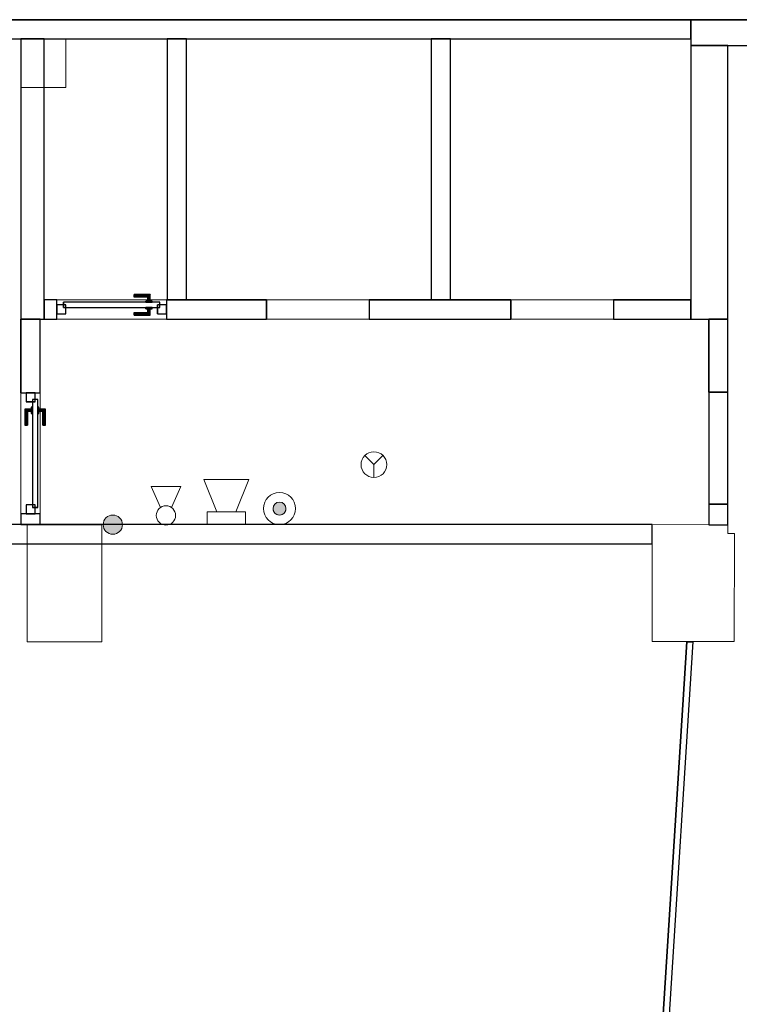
# Model space of a CAD drawing. Header units: metres. Extents: x 391.1 to 427.5, y 12.7 to 28.4.
# Tile 4 of 5: x 415.8 to 421.4, y 20.6 to 28.2. Entities that reach past the tile are written whole.
import ezdxf

# ---------------------------------------------------------------- set-up
doc = ezdxf.new("R2010")
doc.units = ezdxf.units.M
doc.layers.add('01_CARPINTERIA', color=5, linetype='Continuous', lineweight=25, true_color=0x0000ff)
doc.layers.add('01_SUELOS', color=7, linetype='Continuous', lineweight=25, true_color=0x007f00)
for name, color, linetype, lineweight in [('A-COLS-____-MCUT', 7, 'Continuous', 18), ('A-COLS-____-OTLN', 7, 'Continuous', 18), ('A-DETL-GENF-OTLN', 7, 'Continuous', 18), ('A-GENM-____-OTLN', 7, 'Continuous', 18), ('A-WALL-____-MCUT', 7, 'Continuous', 25), ('A-WALL-____-OTLN', 7, 'Continuous', 25)]:
    doc.layers.add(name, color=color, linetype=linetype, lineweight=lineweight)

# ---------------------------------------------------------------- blocks, each defined once
blk = doc.blocks.new('Family - LONDR55-XX_ZZ-ARQ-CAA-M3D-Londres55-151034-00_PCI_PS2')
at = {"layer": '01_SUELOS', "color": 9, "true_color": 0xaad4aa}
for p, q in [((36.3274, 15.3876), (5.5167, 15.3876)), ((5.5167, 15.3876), (36.3274, 15.3876))]:
    blk.add_line(p, q, dxfattribs=at)
blk = doc.blocks.new('Family - Evans PS-2-151060-00_PCI_PS2')
at = {"layer": 'A-WALL-____-MCUT', "color": 253, "true_color": 0xaaaaaa}
for p, q in [((2.9852, 0.05), (-0.0032, 0.05)), ((-0.0032, 0.05), (0, 0)), ((0, 0), (2.9852, 0)), ((2.9852, 0), (2.9852, 0.05)), ((3.853, 0.05), (3.853, 0)), ((4.6652, 0.05), (3.853, 0.05)), ((3.853, 0), (4.6684, 0)), ((4.6684, 0), (4.6652, 0.05))]:
    blk.add_line(p, q, dxfattribs=at)
at = {"layer": 'A-WALL-____-OTLN', "color": 253, "true_color": 0xaaaaaa}
for p, q in [((0, 0), (-0.0032, 0.05)), ((2.9852, 0.05), (-0.0032, 0.05)), ((2.9852, 0), (0, 0)), ((2.9852, 0), (2.9852, 0.05)), ((4.6652, 0.05), (3.853, 0.05)), ((3.853, 0.05), (3.853, 0)), ((3.853, 0), (4.6684, 0)), ((4.6684, 0), (4.6652, 0.05))]:
    blk.add_line(p, q, dxfattribs=at)
at = {"layer": 'A-WALL-____-OTLN', "color": 253, "lineweight": 18, "true_color": 0xaaaaaa}
blk.add_line((0, 0), (4.6684, 0), dxfattribs=at)
blk = doc.blocks.new('Family - Evans PS-2-151064-00_PCI_PS2')
at = {"layer": 'A-WALL-____-MCUT', "color": 253, "true_color": 0xaaaaaa}
for p, q in [((2.03, 0.15), (0, 0.15)), ((0, 0.15), (0, 0)), ((2.03, 0), (2.03, 0.15)), ((0, 0), (2.03, 0))]:
    blk.add_line(p, q, dxfattribs=at)
at = {"layer": 'A-WALL-____-OTLN', "color": 253, "true_color": 0xaaaaaa}
for p, q in [((2.03, 0.15), (0, 0.15)), ((0, 0.15), (0, 0)), ((2.03, 0), (2.03, 0.15)), ((0, 0), (2.03, 0))]:
    blk.add_line(p, q, dxfattribs=at)
at = {"layer": 'A-WALL-____-OTLN', "color": 253, "lineweight": 18, "true_color": 0xaaaaaa}
blk.add_line((0.002, 0), (2.0112, 0), dxfattribs=at)
blk = doc.blocks.new('Family - Evans PS-2-151066-00_PCI_PS2')
at = {"layer": 'A-WALL-____-MCUT', "color": 253, "true_color": 0xaaaaaa}
for p, q in [((2.03, 0.15), (0, 0.15)), ((0, 0.15), (0, 0)), ((2.03, 0), (2.03, 0.15)), ((0, 0), (2.03, 0))]:
    blk.add_line(p, q, dxfattribs=at)
at = {"layer": 'A-WALL-____-OTLN', "color": 253, "true_color": 0xaaaaaa}
for p, q in [((2.03, 0.15), (0, 0.15)), ((0, 0.15), (0, 0)), ((2.03, 0), (2.03, 0.15)), ((0, 0), (2.03, 0))]:
    blk.add_line(p, q, dxfattribs=at)
at = {"layer": 'A-WALL-____-OTLN', "color": 253, "lineweight": 18, "true_color": 0xaaaaaa}
blk.add_line((0.0104, 0), (2.0112, 0), dxfattribs=at)
blk = doc.blocks.new('Family - LONDR55-XX_ZZ-ARQ-CAA-M3D-Londres55-151076-00_PCI_PS2')
at = {"layer": '01_CARPINTERIA', "color": 161, "true_color": 0xaaaaff}
for p, q in [((0.8009, 0.09), (0.05, 0.09)), ((0.05, 0.09), (0.05, 0.05)), ((0.8009, 0.09), (0.05, 0.09)), ((0.05, 0.05), (0.05, 0.09)), ((0.6009, 0.1487), (0.6009, 0.15)), ((0.6009, 0.15), (0.6009, 0.1487)), ((0.7259, 0.15), (0.6009, 0.15)), ((0.6009, 0.145), (0.6009, 0.1487)), ((0.6009, 0.1487), (0.6009, 0.145)), ((0.7246, 0.1487), (0.6009, 0.1487)), ((0.7246, 0.1487), (0.6009, 0.1487)), ((0.6009, 0.14), (0.6009, 0.145)), ((0.6009, 0.145), (0.6009, 0.14)), ((0.7209, 0.145), (0.6009, 0.145)), ((0.7209, 0.145), (0.6009, 0.145)), ((0.6009, 0.135), (0.6009, 0.14)), ((0.6009, 0.14), (0.6009, 0.135)), ((0.6009, 0.14), (0.7159, 0.14)), ((0.7159, 0.14), (0.6009, 0.14)), ((0.6009, 0.135), (0.6009, 0.1313)), ((0.6009, 0.1313), (0.6009, 0.135)), ((0.7109, 0.135), (0.6009, 0.135)), ((0.7109, 0.135), (0.6009, 0.135)), ((0.6009, 0.1313), (0.6009, 0.13)), ((0.6009, 0.13), (0.6009, 0.1313)), ((0.7072, 0.1313), (0.6009, 0.1313)), ((0.7072, 0.1313), (0.6009, 0.1313)), ((0.7059, 0.13), (0.6009, 0.13)), ((0.7409, 0.1), (0.6909, 0.1)), ((0.6909, 0.1), (0.6909, 0.09)), ((0.6909, 0.09), (0.6909, 0.1)), ((0.7409, 0.1), (0.6909, 0.1)), ((0.6909, 0.09), (0.7409, 0.09)), ((0.6909, 0.09), (0.7409, 0.09)), ((0.7059, 0.13), (0.7072, 0.1313)), ((0.7072, 0.1313), (0.7059, 0.13)), ((0.7059, 0.1), (0.7059, 0.13)), ((0.7072, 0.1), (0.7059, 0.1)), ((0.7059, 0.1), (0.7072, 0.1)), ((0.7072, 0.1313), (0.7109, 0.135)), ((0.7109, 0.135), (0.7072, 0.1313)), ((0.7072, 0.1), (0.7072, 0.1313)), ((0.7072, 0.1), (0.7072, 0.1313)), ((0.7109, 0.1), (0.7072, 0.1)), ((0.7072, 0.1), (0.7109, 0.1)), ((0.7109, 0.135), (0.7159, 0.14)), ((0.7159, 0.14), (0.7109, 0.135)), ((0.7109, 0.1), (0.7109, 0.135)), ((0.7109, 0.1), (0.7109, 0.135)), ((0.7159, 0.1), (0.7109, 0.1)), ((0.7109, 0.1), (0.7159, 0.1)), ((0.7209, 0.145), (0.7159, 0.14)), ((0.7159, 0.14), (0.7209, 0.145)), ((0.7159, 0.14), (0.7159, 0.1)), ((0.7159, 0.1), (0.7159, 0.14)), ((0.7209, 0.1), (0.7159, 0.1)), ((0.7159, 0.1), (0.7209, 0.1)), ((0.7246, 0.1487), (0.7209, 0.145)), ((0.7209, 0.145), (0.7246, 0.1487)), ((0.7209, 0.1), (0.7209, 0.145)), ((0.7209, 0.1), (0.7209, 0.145)), ((0.7209, 0.1), (0.7246, 0.1)), ((0.7246, 0.1), (0.7209, 0.1)), ((0.7259, 0.15), (0.7246, 0.1487)), ((0.7246, 0.1487), (0.7259, 0.15)), ((0.7246, 0.1), (0.7246, 0.1487)), ((0.7246, 0.1), (0.7246, 0.1487)), ((0.7246, 0.1), (0.7259, 0.1)), ((0.7259, 0.1), (0.7246, 0.1)), ((0.7259, 0.1), (0.7259, 0.15)), ((0.7409, 0.09), (0.7409, 0.1)), ((0.7409, 0.09), (0.7409, 0.1)), ((0.8009, 0.05), (0.8009, 0.09)), ((0.8009, 0.05), (0.8009, 0.09)), ((0.07, 0.07), (0, 0.07)), ((0, 0.07), (0, 0)), ((0.07, 0.07), (0, 0.07)), ((0, 0), (0, 0.07)), ((0, 0), (0.07, 0)), ((0, 0), (0.07, 0)), ((0.05, 0.05), (0.8009, 0.05)), ((0.05, 0.05), (0.8009, 0.05)), ((0.07, 0), (0.07, 0.07)), ((0.07, 0), (0.07, 0.07)), ((0.6009, 0.0087), (0.6009, 0.01)), ((0.6009, 0.01), (0.6009, 0.0087)), ((0.6009, 0.01), (0.7059, 0.01)), ((0.6009, 0.005), (0.6009, 0.0087)), ((0.6009, 0.0087), (0.6009, 0.005)), ((0.6009, 0.0087), (0.7072, 0.0087)), ((0.6009, 0.0087), (0.7072, 0.0087)), ((0.6009, 0), (0.6009, 0.005)), ((0.6009, 0.005), (0.6009, 0)), ((0.6009, 0.005), (0.7109, 0.005)), ((0.6009, 0.005), (0.7109, 0.005)), ((0.6009, -0.005), (0.6009, 0)), ((0.6009, 0), (0.6009, -0.005)), ((0.7159, 0), (0.6009, 0)), ((0.6009, 0), (0.7159, 0)), ((0.7409, 0.05), (0.6909, 0.05)), ((0.6909, 0.05), (0.6909, 0.04)), ((0.7409, 0.05), (0.6909, 0.05)), ((0.6909, 0.04), (0.6909, 0.05)), ((0.6909, 0.04), (0.7409, 0.04)), ((0.6909, 0.04), (0.7409, 0.04)), ((0.7072, 0.04), (0.7059, 0.04)), ((0.7059, 0.04), (0.7072, 0.04)), ((0.7059, 0.01), (0.7059, 0.04)), ((0.7072, 0.0087), (0.7059, 0.01)), ((0.7059, 0.01), (0.7072, 0.0087)), ((0.7109, 0.04), (0.7072, 0.04)), ((0.7072, 0.04), (0.7109, 0.04)), ((0.7072, 0.0087), (0.7072, 0.04)), ((0.7072, 0.0087), (0.7072, 0.04)), ((0.7109, 0.005), (0.7072, 0.0087)), ((0.7072, 0.0087), (0.7109, 0.005)), ((0.7109, 0.04), (0.7159, 0.04)), ((0.7159, 0.04), (0.7109, 0.04)), ((0.7109, 0.005), (0.7109, 0.04)), ((0.7109, 0.005), (0.7109, 0.04)), ((0.7159, 0), (0.7109, 0.005)), ((0.7109, 0.005), (0.7159, 0)), ((0.7159, 0.04), (0.7209, 0.04)), ((0.7209, 0.04), (0.7159, 0.04)), ((0.7159, 0.04), (0.7159, 0)), ((0.7159, 0), (0.7159, 0.04)), ((0.7209, 0.04), (0.7246, 0.04)), ((0.7246, 0.04), (0.7209, 0.04)), ((0.7209, -0.005), (0.7209, 0.04)), ((0.7209, -0.005), (0.7209, 0.04)), ((0.7246, 0.04), (0.7259, 0.04)), ((0.7259, 0.04), (0.7246, 0.04)), ((0.7246, -0.0087), (0.7246, 0.04)), ((0.7246, -0.0087), (0.7246, 0.04)), ((0.7259, -0.01), (0.7259, 0.04)), ((0.7409, 0.04), (0.7409, 0.05)), ((0.7409, 0.04), (0.7409, 0.05)), ((0.8509, 0.07), (0.7809, 0.07)), ((0.7809, 0.07), (0.7809, 0)), ((0.8509, 0.07), (0.7809, 0.07)), ((0.7809, 0), (0.7809, 0.07)), ((0.7809, 0), (0.8509, 0)), ((0.7809, 0), (0.8509, 0)), ((0.8509, 0), (0.8509, 0.07)), ((0.8509, 0), (0.8509, 0.07)), ((0.6009, -0.005), (0.6009, -0.0087)), ((0.6009, -0.0087), (0.6009, -0.005)), ((0.6009, -0.005), (0.7209, -0.005)), ((0.6009, -0.005), (0.7209, -0.005)), ((0.6009, -0.0087), (0.6009, -0.01)), ((0.6009, -0.01), (0.6009, -0.0087)), ((0.6009, -0.0087), (0.7246, -0.0087)), ((0.6009, -0.0087), (0.7246, -0.0087)), ((0.6009, -0.01), (0.7259, -0.01)), ((0.7159, 0), (0.7209, -0.005)), ((0.7209, -0.005), (0.7159, 0)), ((0.7209, -0.005), (0.7246, -0.0087)), ((0.7246, -0.0087), (0.7209, -0.005)), ((0.7246, -0.0087), (0.7259, -0.01)), ((0.7259, -0.01), (0.7246, -0.0087))]:
    blk.add_line(p, q, dxfattribs=at)
blk = doc.blocks.new('Family - Porta PS-2-151077-00_PCI_PS2')
blk.add_blockref('Family - LONDR55-XX_ZZ-ARQ-CAA-M3D-Londres55-151076-00_PCI_PS2', (0, 0))
blk = doc.blocks.new('Family - Pilar PS-2-151081-00_PCI_PS2')
at = {"layer": 'A-COLS-____-MCUT', "color": 253, "true_color": 0xaaaaaa}
for p, q in [((0.5808, 0.91), (0, 0.91)), ((0, 0.91), (0, 0)), ((0.5808, 0), (0.5808, 0.91)), ((0, 0), (0.5808, 0))]:
    blk.add_line(p, q, dxfattribs=at)
at = {"layer": 'A-COLS-____-OTLN', "color": 253, "true_color": 0xaaaaaa}
for p, q in [((0.5808, 0.91), (0, 0.91)), ((0, 0.91), (0, 0)), ((0.5808, 0), (0.5808, 0.91)), ((0, 0), (0.5808, 0))]:
    blk.add_line(p, q, dxfattribs=at)
blk = doc.blocks.new('Family - Evans PS-2-151091-00_PCI_PS2')
at = {"layer": 'A-WALL-____-MCUT', "color": 253, "true_color": 0xaaaaaa}
for p, q in [((0, 0.15), (0, 0)), ((8.79, 0.15), (0, 0.15)), ((8.79, 0), (8.79, 0.15)), ((0, 0), (8.09, 0)), ((8.09, 0), (8.09, 0.0009)), ((8.09, 0.0009), (8.24, 0.0009)), ((8.24, 0.0009), (8.24, 0)), ((8.24, 0), (8.79, 0))]:
    blk.add_line(p, q, dxfattribs=at)
at = {"layer": 'A-WALL-____-OTLN', "color": 253, "true_color": 0xaaaaaa}
for p, q in [((0, 0.15), (0, 0)), ((8.79, 0.15), (0, 0.15)), ((8.79, 0), (8.79, 0.15)), ((0, 0), (8.09, 0)), ((8.09, 0.0009), (8.24, 0.0009)), ((8.09, 0), (8.09, 0.0009)), ((8.24, 0.0009), (8.24, 0)), ((8.24, 0), (8.79, 0))]:
    blk.add_line(p, q, dxfattribs=at)
at = {"layer": 'A-WALL-____-OTLN', "color": 253, "lineweight": 18, "true_color": 0xaaaaaa}
blk.add_line((0, 0), (8.79, 0), dxfattribs=at)
blk = doc.blocks.new('Family - Evans PS-2-151100-00_PCI_PS2')
at = {"layer": 'A-WALL-____-MCUT', "color": 253, "true_color": 0xaaaaaa}
for p, q in [((0.1, 0.15), (0, 0.15)), ((0, 0.15), (0, 0)), ((0.1, 0), (0.1, 0.15)), ((0.9509, 0.15), (0.9509, 0)), ((1.7291, 0.15), (0.9509, 0.15)), ((1.7291, 0), (1.7291, 0.15)), ((3.6291, 0.15), (2.5291, 0.15)), ((2.5291, 0.15), (2.5291, 0)), ((3.6291, 0), (3.6291, 0.15)), ((5.0291, 0.15), (4.4291, 0.15)), ((4.4291, 0.15), (4.4291, 0)), ((5.0291, 0), (5.0291, 0.15)), ((0, 0), (0.1, 0)), ((0.9509, 0), (1.7291, 0)), ((2.5291, 0), (3.6291, 0)), ((4.4291, 0), (5.0291, 0))]:
    blk.add_line(p, q, dxfattribs=at)
at = {"layer": 'A-WALL-____-OTLN', "color": 253, "true_color": 0xaaaaaa}
for p, q in [((0.1, 0.15), (0, 0.15)), ((0, 0.15), (0, 0)), ((0.1, 0), (0.1, 0.15)), ((0.9509, 0.15), (0.9509, 0)), ((0.9509, 0.15), (1.7291, 0.15)), ((1.7291, 0.15), (1.7291, 0)), ((2.5291, 0.15), (2.5291, 0)), ((2.5291, 0.15), (3.6291, 0.15)), ((3.6291, 0.15), (3.6291, 0)), ((4.4291, 0.15), (4.4291, 0)), ((4.4291, 0.15), (5.0291, 0.15)), ((5.0291, 0.15), (5.0291, 0)), ((0, 0), (0.1, 0)), ((0.9509, 0), (1.7291, 0)), ((2.5291, 0), (3.6291, 0)), ((4.4291, 0), (5.0291, 0))]:
    blk.add_line(p, q, dxfattribs=at)
at = {"layer": 'A-WALL-____-OTLN', "color": 253, "lineweight": 18, "true_color": 0xaaaaaa}
blk.add_line((-0.03, 0), (5.1668, 0), dxfattribs=at)
blk = doc.blocks.new('Family - Vano puerta-151102-00_PCI_PS2')
at = {"layer": 'A-GENM-____-OTLN', "color": 253, "true_color": 0xaaaaaa}
for p, q in [((416.0773, 26.05), (416.0773, 25.9)), ((416.9282, 26.05), (416.0773, 26.05)), ((416.0773, 26.05), (416.0773, 25.9)), ((416.0773, 26.05), (416.9282, 26.05)), ((416.9282, 25.9), (416.9282, 26.05)), ((416.9282, 26.05), (416.9282, 25.9)), ((416.0773, 25.9), (416.9282, 25.9)), ((416.9282, 25.9), (416.0773, 25.9))]:
    blk.add_line(p, q, dxfattribs=at)
blk = doc.blocks.new('Family - Vano puerta-151104-00_PCI_PS2')
at = {"layer": 'A-GENM-____-OTLN', "color": 253, "true_color": 0xaaaaaa}
for p, q in [((419.6064, 26.05), (419.6064, 25.9)), ((420.4064, 26.05), (419.6064, 26.05)), ((419.6064, 26.05), (419.6064, 25.9)), ((419.6064, 26.05), (420.4064, 26.05)), ((420.4064, 25.9), (420.4064, 26.05)), ((420.4064, 26.05), (420.4064, 25.9)), ((419.6064, 25.9), (420.4064, 25.9)), ((420.4064, 25.9), (419.6064, 25.9))]:
    blk.add_line(p, q, dxfattribs=at)
blk = doc.blocks.new('Family - Vano puerta-151106-00_PCI_PS2')
at = {"layer": 'A-GENM-____-OTLN', "color": 253, "true_color": 0xaaaaaa}
for p, q in [((417.7064, 26.05), (417.7064, 25.9)), ((418.5064, 26.05), (417.7064, 26.05)), ((417.7064, 26.05), (417.7064, 25.9)), ((417.7064, 26.05), (418.5064, 26.05)), ((418.5064, 25.9), (418.5064, 26.05)), ((418.5064, 26.05), (418.5064, 25.9)), ((417.7064, 25.9), (418.5064, 25.9)), ((418.5064, 25.9), (417.7064, 25.9))]:
    blk.add_line(p, q, dxfattribs=at)
blk = doc.blocks.new('Family - Pilar PS-2-151117-00_PCI_PS2')
at = {"layer": 'A-COLS-____-MCUT', "color": 253, "true_color": 0xaaaaaa}
for p, q in [((0.3491, 0.3776), (0, 0.3776)), ((0, 0.3776), (0, 0)), ((0.3491, 0), (0.3491, 0.3776)), ((0, 0), (0.3491, 0))]:
    blk.add_line(p, q, dxfattribs=at)
at = {"layer": 'A-COLS-____-OTLN', "color": 253, "true_color": 0xaaaaaa}
for p, q in [((0.3491, 0.3776), (0, 0.3776)), ((0, 0.3776), (0, 0)), ((0.3491, 0), (0.3491, 0.3776)), ((0, 0), (0.3491, 0))]:
    blk.add_line(p, q, dxfattribs=at)
blk = doc.blocks.new('Family - LONDR55-XX_ZZ-ARQ-CAA-M3D-Londres55-151119-00_PCI_PS2')
at = {"layer": '01_CARPINTERIA', "color": 161, "true_color": 0xaaaaff}
for p, q in [((0.89, 0.09), (0.05, 0.09)), ((0.05, 0.09), (0.05, 0.05)), ((0.89, 0.09), (0.05, 0.09)), ((0.05, 0.09), (0.05, 0.05)), ((0.16, 0.1), (0.11, 0.1)), ((0.11, 0.1), (0.11, 0.09)), ((0.11, 0.1), (0.11, 0.09)), ((0.16, 0.1), (0.11, 0.1)), ((0.11, 0.09), (0.16, 0.09)), ((0.11, 0.09), (0.16, 0.09)), ((0.1263, 0.1487), (0.125, 0.15)), ((0.125, 0.15), (0.125, 0.1)), ((0.125, 0.15), (0.1263, 0.1487)), ((0.25, 0.15), (0.125, 0.15)), ((0.1263, 0.1), (0.125, 0.1)), ((0.125, 0.1), (0.1263, 0.1)), ((0.13, 0.145), (0.1263, 0.1487)), ((0.1263, 0.1487), (0.1263, 0.1)), ((0.1263, 0.1487), (0.1263, 0.1)), ((0.1263, 0.1487), (0.13, 0.145)), ((0.25, 0.1487), (0.1263, 0.1487)), ((0.25, 0.1487), (0.1263, 0.1487)), ((0.13, 0.1), (0.1263, 0.1)), ((0.1263, 0.1), (0.13, 0.1)), ((0.135, 0.14), (0.13, 0.145)), ((0.13, 0.145), (0.13, 0.1)), ((0.13, 0.145), (0.13, 0.1)), ((0.13, 0.145), (0.135, 0.14)), ((0.25, 0.145), (0.13, 0.145)), ((0.25, 0.145), (0.13, 0.145)), ((0.135, 0.1), (0.13, 0.1)), ((0.13, 0.1), (0.135, 0.1)), ((0.135, 0.1), (0.135, 0.14)), ((0.135, 0.14), (0.135, 0.1)), ((0.135, 0.14), (0.14, 0.135)), ((0.14, 0.135), (0.135, 0.14)), ((0.135, 0.14), (0.25, 0.14)), ((0.25, 0.14), (0.135, 0.14)), ((0.14, 0.1), (0.135, 0.1)), ((0.135, 0.1), (0.14, 0.1)), ((0.14, 0.135), (0.14, 0.1)), ((0.14, 0.135), (0.1437, 0.1313)), ((0.1437, 0.1313), (0.14, 0.135)), ((0.14, 0.135), (0.14, 0.1)), ((0.25, 0.135), (0.14, 0.135)), ((0.25, 0.135), (0.14, 0.135)), ((0.14, 0.1), (0.1437, 0.1)), ((0.1437, 0.1), (0.14, 0.1)), ((0.1437, 0.1313), (0.1437, 0.1)), ((0.1437, 0.1313), (0.145, 0.13)), ((0.145, 0.13), (0.1437, 0.1313)), ((0.1437, 0.1313), (0.1437, 0.1)), ((0.25, 0.1313), (0.1437, 0.1313)), ((0.25, 0.1313), (0.1437, 0.1313)), ((0.1437, 0.1), (0.145, 0.1)), ((0.145, 0.1), (0.1437, 0.1)), ((0.145, 0.13), (0.145, 0.1)), ((0.25, 0.13), (0.145, 0.13)), ((0.16, 0.09), (0.16, 0.1)), ((0.16, 0.1), (0.16, 0.09)), ((0.25, 0.1487), (0.25, 0.15)), ((0.25, 0.15), (0.25, 0.1487)), ((0.25, 0.145), (0.25, 0.1487)), ((0.25, 0.1487), (0.25, 0.145)), ((0.25, 0.145), (0.25, 0.14)), ((0.25, 0.14), (0.25, 0.145)), ((0.25, 0.14), (0.25, 0.135)), ((0.25, 0.135), (0.25, 0.14)), ((0.25, 0.135), (0.25, 0.1313)), ((0.25, 0.1313), (0.25, 0.135)), ((0.25, 0.1313), (0.25, 0.13)), ((0.25, 0.13), (0.25, 0.1313)), ((0.89, 0.05), (0.89, 0.09)), ((0.89, 0.09), (0.89, 0.05)), ((0.07, 0.07), (0, 0.07)), ((0, 0.07), (0, 0)), ((0.07, 0.07), (0, 0.07)), ((0, 0.07), (0, 0)), ((0, 0), (0.07, 0)), ((0, 0), (0.07, 0)), ((0.05, 0.05), (0.89, 0.05)), ((0.05, 0.05), (0.89, 0.05)), ((0.07, 0), (0.07, 0.07)), ((0.07, 0.07), (0.07, 0)), ((0.16, 0.05), (0.11, 0.05)), ((0.11, 0.05), (0.11, 0.04)), ((0.16, 0.05), (0.11, 0.05)), ((0.11, 0.05), (0.11, 0.04)), ((0.11, 0.04), (0.16, 0.04)), ((0.11, 0.04), (0.16, 0.04)), ((0.1263, 0.04), (0.125, 0.04)), ((0.125, 0.04), (0.1263, 0.04)), ((0.125, 0.04), (0.125, -0.01)), ((0.13, 0.04), (0.1263, 0.04)), ((0.1263, 0.04), (0.13, 0.04)), ((0.1263, 0.04), (0.1263, -0.0087)), ((0.1263, 0.04), (0.1263, -0.0087)), ((0.13, 0.04), (0.135, 0.04)), ((0.135, 0.04), (0.13, 0.04)), ((0.13, 0.04), (0.13, -0.005)), ((0.13, 0.04), (0.13, -0.005)), ((0.13, -0.005), (0.135, 0)), ((0.135, 0), (0.13, -0.005)), ((0.135, 0.04), (0.14, 0.04)), ((0.14, 0.04), (0.135, 0.04)), ((0.135, 0), (0.135, 0.04)), ((0.135, 0.04), (0.135, 0)), ((0.14, 0.005), (0.135, 0)), ((0.135, 0), (0.14, 0.005)), ((0.25, 0), (0.135, 0)), ((0.135, 0), (0.25, 0)), ((0.14, 0.04), (0.1437, 0.04)), ((0.1437, 0.04), (0.14, 0.04)), ((0.14, 0.04), (0.14, 0.005)), ((0.14, 0.04), (0.14, 0.005)), ((0.1437, 0.0087), (0.14, 0.005)), ((0.14, 0.005), (0.1437, 0.0087)), ((0.14, 0.005), (0.25, 0.005)), ((0.14, 0.005), (0.25, 0.005)), ((0.1437, 0.04), (0.145, 0.04)), ((0.145, 0.04), (0.1437, 0.04)), ((0.1437, 0.04), (0.1437, 0.0087)), ((0.1437, 0.04), (0.1437, 0.0087)), ((0.145, 0.01), (0.1437, 0.0087)), ((0.1437, 0.0087), (0.145, 0.01)), ((0.1437, 0.0087), (0.25, 0.0087)), ((0.1437, 0.0087), (0.25, 0.0087)), ((0.145, 0.04), (0.145, 0.01)), ((0.145, 0.01), (0.25, 0.01)), ((0.16, 0.04), (0.16, 0.05)), ((0.16, 0.05), (0.16, 0.04)), ((0.25, 0.0087), (0.25, 0.01)), ((0.25, 0.01), (0.25, 0.0087)), ((0.25, 0.005), (0.25, 0.0087)), ((0.25, 0.0087), (0.25, 0.005)), ((0.25, 0.005), (0.25, 0)), ((0.25, 0), (0.25, 0.005)), ((0.25, 0), (0.25, -0.005)), ((0.25, -0.005), (0.25, 0)), ((0.94, 0.07), (0.87, 0.07)), ((0.87, 0.07), (0.87, 0)), ((0.94, 0.07), (0.87, 0.07)), ((0.87, 0.07), (0.87, 0)), ((0.87, 0), (0.94, 0)), ((0.87, 0), (0.94, 0)), ((0.94, 0), (0.94, 0.07)), ((0.94, 0.07), (0.94, 0)), ((0.125, -0.01), (0.1263, -0.0087)), ((0.1263, -0.0087), (0.125, -0.01)), ((0.125, -0.01), (0.25, -0.01)), ((0.1263, -0.0087), (0.13, -0.005)), ((0.13, -0.005), (0.1263, -0.0087)), ((0.1263, -0.0087), (0.25, -0.0087)), ((0.1263, -0.0087), (0.25, -0.0087)), ((0.13, -0.005), (0.25, -0.005)), ((0.13, -0.005), (0.25, -0.005)), ((0.25, -0.005), (0.25, -0.0087)), ((0.25, -0.0087), (0.25, -0.005)), ((0.25, -0.0087), (0.25, -0.01)), ((0.25, -0.01), (0.25, -0.0087))]:
    blk.add_line(p, q, dxfattribs=at)
blk = doc.blocks.new('Family - Porta PS-2-151120-00_PCI_PS2')
blk.add_blockref('Family - LONDR55-XX_ZZ-ARQ-CAA-M3D-Londres55-151119-00_PCI_PS2', (0, 0))
blk = doc.blocks.new('Family - Pilar PS-2-151128-00_PCI_PS2')
at = {"layer": 'A-COLS-____-MCUT', "color": 253, "true_color": 0xaaaaaa}
for p, q in [((0.44, 0.9093), (0, 0.91)), ((0, 0.91), (0, 0)), ((0.59, 0.9091), (0.44, 0.9093)), ((0.59, 0.84), (0.59, 0.9091)), ((0.64, 0.84), (0.59, 0.84)), ((0.638, 0), (0.64, 0.84)), ((0, 0), (0.271, 0)), ((0.271, 0), (0.638, 0))]:
    blk.add_line(p, q, dxfattribs=at)
at = {"layer": 'A-COLS-____-OTLN', "color": 253, "true_color": 0xaaaaaa}
for p, q in [((0, 0.91), (0, 0)), ((0.44, 0.9093), (0, 0.91)), ((0.59, 0.9091), (0.44, 0.9093)), ((0.59, 0.84), (0.59, 0.9091)), ((0.64, 0.84), (0.59, 0.84)), ((0.638, 0), (0.64, 0.84)), ((0, 0), (0.271, 0)), ((0.271, 0), (0.638, 0))]:
    blk.add_line(p, q, dxfattribs=at)
blk = doc.blocks.new('Family - Evans PS-2-151135-00_PCI_PS2')
at = {"layer": 'A-WALL-____-MCUT', "color": 253, "true_color": 0xaaaaaa}
for p, q in [((2.1782, 0.18), (0, 0.18)), ((0, 0.18), (0, 0)), ((2.1782, 0), (2.1782, 0.18)), ((0, 0), (2.1782, 0))]:
    blk.add_line(p, q, dxfattribs=at)
at = {"layer": 'A-WALL-____-OTLN', "color": 253, "true_color": 0xaaaaaa}
for p, q in [((2.1782, 0.18), (0, 0.18)), ((0, 0.18), (0, 0)), ((2.1782, 0), (2.1782, 0.18)), ((0, 0), (2.1782, 0))]:
    blk.add_line(p, q, dxfattribs=at)
at = {"layer": 'A-WALL-____-OTLN', "color": 253, "lineweight": 18, "true_color": 0xaaaaaa}
blk.add_line((0, 0), (2.1782, 0), dxfattribs=at)
blk = doc.blocks.new('Family - Evans PS-2-151144-00_PCI_PS2')
at = {"layer": 'A-WALL-____-MCUT', "color": 253, "true_color": 0xaaaaaa}
for p, q in [((0.0843, 0.15), (0, 0.15)), ((0, 0.15), (0, 0)), ((0.0843, 0), (0.0843, 0.15)), ((1.0243, 0.15), (1.0243, 0)), ((1.5994, 0.15), (1.0243, 0.15)), ((1.5994, 0), (1.5994, 0.15)), ((0, 0), (0.0843, 0)), ((1.0243, 0), (1.5994, 0))]:
    blk.add_line(p, q, dxfattribs=at)
at = {"layer": 'A-WALL-____-OTLN', "color": 253, "true_color": 0xaaaaaa}
for p, q in [((0.0843, 0.15), (0, 0.15)), ((0, 0.15), (0, 0)), ((0.0843, 0), (0.0843, 0.15)), ((1.0243, 0.15), (1.0243, 0)), ((1.0243, 0.15), (1.5994, 0.15)), ((1.5994, 0.15), (1.5994, 0)), ((0, 0), (0.0843, 0)), ((1.0243, 0), (1.5994, 0))]:
    blk.add_line(p, q, dxfattribs=at)
at = {"layer": 'A-WALL-____-OTLN', "color": 253, "lineweight": 18, "true_color": 0xaaaaaa}
blk.add_line((0, 0), (1.5994, 0), dxfattribs=at)
blk = doc.blocks.new('Family - Vano puerta-151146-00_PCI_PS2')
at = {"layer": 'A-GENM-____-OTLN', "color": 253, "true_color": 0xaaaaaa}
for p, q in [((415.9473, 25.325), (415.7973, 25.325)), ((415.7973, 25.325), (415.7973, 24.385)), ((415.7973, 24.385), (415.7973, 25.325)), ((415.7973, 25.325), (415.9473, 25.325)), ((415.9473, 24.385), (415.9473, 25.325)), ((415.9473, 25.325), (415.9473, 24.385)), ((415.7973, 24.385), (415.9473, 24.385)), ((415.7973, 24.385), (415.9473, 24.385))]:
    blk.add_line(p, q, dxfattribs=at)
blk = doc.blocks.new('Family - Evans PS-2-151150-00_PCI_PS2')
at = {"layer": 'A-WALL-____-MCUT', "color": 253, "true_color": 0xaaaaaa}
for p, q in [((0.1609, 0.15), (0, 0.15)), ((0, 0.15), (0, 0)), ((0.1609, 0), (0.1609, 0.15)), ((1.0309, 0.15), (1.0309, 0)), ((1.6003, 0.15), (1.0309, 0.15)), ((1.6003, 0), (1.6003, 0.15)), ((0, 0), (0.1609, 0)), ((1.0309, 0), (1.6003, 0))]:
    blk.add_line(p, q, dxfattribs=at)
at = {"layer": 'A-WALL-____-OTLN', "color": 253, "true_color": 0xaaaaaa}
for p, q in [((0.1609, 0.15), (0, 0.15)), ((0, 0.15), (0, 0)), ((0.1609, 0), (0.1609, 0.15)), ((1.0309, 0.15), (1.0309, 0)), ((1.0309, 0.15), (1.6003, 0.15)), ((1.6003, 0.15), (1.6003, 0)), ((0, 0), (0.1609, 0)), ((1.0309, 0), (1.6003, 0))]:
    blk.add_line(p, q, dxfattribs=at)
at = {"layer": 'A-WALL-____-OTLN', "color": 253, "lineweight": 18, "true_color": 0xaaaaaa}
blk.add_line((0, 0), (1.6003, 0), dxfattribs=at)
blk = doc.blocks.new('Family - Vano puerta-151152-00_PCI_PS2')
at = {"layer": 'A-GENM-____-OTLN', "color": 253, "true_color": 0xaaaaaa}
for p, q in [((421.2964, 25.3307), (421.1464, 25.3307)), ((421.1464, 25.3307), (421.1464, 24.4607)), ((421.2964, 25.3307), (421.1464, 25.3307)), ((421.1464, 24.4607), (421.1464, 25.3307)), ((421.2964, 24.4607), (421.2964, 25.3307)), ((421.2964, 25.3307), (421.2964, 24.4607)), ((421.1464, 24.4607), (421.2964, 24.4607)), ((421.2964, 24.4607), (421.1464, 24.4607))]:
    blk.add_line(p, q, dxfattribs=at)
blk = doc.blocks.new('Family - Mur PS-2-151154-00_PCI_PS2')
at = {"layer": 'A-WALL-____-MCUT', "color": 253, "true_color": 0xaaaaaa}
for p, q in [((2.1282, 0.29), (0, 0.29)), ((0, 0.29), (0, 0)), ((2.1282, 0), (2.1282, 0.29)), ((0, 0), (2.1282, 0))]:
    blk.add_line(p, q, dxfattribs=at)
at = {"layer": 'A-WALL-____-OTLN', "color": 253, "true_color": 0xaaaaaa}
for p, q in [((2.1282, 0.29), (0, 0.29)), ((0, 0.29), (0, 0)), ((2.1282, 0), (2.1282, 0.29)), ((0, 0), (2.1282, 0))]:
    blk.add_line(p, q, dxfattribs=at)
at = {"layer": 'A-WALL-____-OTLN', "color": 253, "lineweight": 18, "true_color": 0xaaaaaa}
blk.add_line((0, 0), (2.1282, 0), dxfattribs=at)
blk = doc.blocks.new('Family - Evans PS-2-151181-00_PCI_PS2')
at = {"layer": 'A-WALL-____-MCUT', "color": 253, "true_color": 0xaaaaaa}
for p, q in [((0.0414, 0.2), (0, 0)), ((5.8375, 0.2), (0.0414, 0.2)), ((5.8375, 0), (5.8375, 0.2)), ((0, 0), (5.8375, 0))]:
    blk.add_line(p, q, dxfattribs=at)
at = {"layer": 'A-WALL-____-OTLN', "color": 253, "true_color": 0xaaaaaa}
for p, q in [((0.0414, 0.2), (0, 0)), ((5.8375, 0.2), (0.0414, 0.2)), ((5.8375, 0), (5.8375, 0.2)), ((0, 0), (5.8375, 0))]:
    blk.add_line(p, q, dxfattribs=at)
at = {"layer": 'A-WALL-____-OTLN', "color": 253, "lineweight": 18, "true_color": 0xaaaaaa}
blk.add_line((0, 0), (5.8375, 0), dxfattribs=at)
blk = doc.blocks.new('Family - Evans PS-2-151183-00_PCI_PS2')
at = {"layer": 'A-WALL-____-MCUT', "color": 253, "true_color": 0xaaaaaa}
for p, q in [((8.39, 0.15), (0, 0.15)), ((0, 0.15), (0, 0)), ((0, 0), (20.2279, 0))]:
    blk.add_line(p, q, dxfattribs=at)
at = {"layer": 'A-WALL-____-OTLN', "color": 253, "true_color": 0xaaaaaa}
for p, q in [((8.39, 0.15), (0, 0.15)), ((0, 0.15), (0, 0)), ((0, 0), (20.2279, 0))]:
    blk.add_line(p, q, dxfattribs=at)
at = {"layer": 'A-WALL-____-OTLN', "color": 253, "lineweight": 18, "true_color": 0xaaaaaa}
blk.add_line((0, 0), (20.2279, 0), dxfattribs=at)
blk = doc.blocks.new('Family - Evans PS-2-151185-00_PCI_PS2')
at = {"layer": 'A-WALL-____-MCUT', "color": 253, "true_color": 0xaaaaaa}
for p, q in [((0.87, 0.15), (0, 0.15)), ((0, 0.15), (0, 0)), ((0.87, 0), (0.87, 0.15)), ((0, 0), (0.87, 0))]:
    blk.add_line(p, q, dxfattribs=at)
at = {"layer": 'A-WALL-____-OTLN', "color": 253, "true_color": 0xaaaaaa}
for p, q in [((0.87, 0.15), (0, 0.15)), ((0, 0.15), (0, 0)), ((0.87, 0), (0.87, 0.15)), ((0, 0), (0.87, 0))]:
    blk.add_line(p, q, dxfattribs=at)
at = {"layer": 'A-WALL-____-OTLN', "color": 253, "lineweight": 18, "true_color": 0xaaaaaa}
blk.add_line((0, 0), (0.87, 0), dxfattribs=at)
blk = doc.blocks.new('LONDR55-XX_ZZ-ARQ-CAA-M3D-Londres55_ifc-1-00_PCI_PS2')
at = {"layer": '01_CARPINTERIA', "color": 253, "lineweight": 18, "true_color": 0xaaaaaa}
blk.add_blockref('Family - Porta PS-2-151077-00_PCI_PS2', (416.0773, 25.94), dxfattribs=at)
at = {"layer": '01_CARPINTERIA', "color": 253, "lineweight": 18, "true_color": 0xaaaaaa, "rotation": 270}
blk.add_blockref('Family - Porta PS-2-151120-00_PCI_PS2', (415.8373, 25.325), dxfattribs=at)
at = {"layer": '01_SUELOS', "color": 253, "lineweight": 18, "true_color": 0xaaaaaa}
blk.add_blockref('Family - LONDR55-XX_ZZ-ARQ-CAA-M3D-Londres55-151034-00_PCI_PS2', (391.1497, 12.8406), dxfattribs=at)
at = {"layer": 'A-COLS-____-OTLN', "color": 253, "lineweight": 18, "true_color": 0xaaaaaa}
for name, p in [('Family - Pilar PS-2-151117-00_PCI_PS2', (415.7973, 27.7007)), ('Family - Pilar PS-2-151081-00_PCI_PS2', (415.8464, 23.3897)), ('Family - Pilar PS-2-151128-00_PCI_PS2', (420.7064, 23.3907))]:
    blk.add_blockref(name, p, dxfattribs=at)
at = {"layer": 'A-GENM-____-OTLN', "color": 253, "lineweight": 18, "true_color": 0xaaaaaa}
for name in ['Family - Vano puerta-151102-00_PCI_PS2', 'Family - Vano puerta-151106-00_PCI_PS2', 'Family - Vano puerta-151104-00_PCI_PS2', 'Family - Vano puerta-151146-00_PCI_PS2', 'Family - Vano puerta-151152-00_PCI_PS2']:
    blk.add_blockref(name, (0, 0), dxfattribs=at)
at = {"layer": 'A-WALL-____-OTLN', "color": 253, "lineweight": 18, "true_color": 0xaaaaaa}
for name, p, rotation in [('Family - Evans PS-2-151183-00_PCI_PS2', (421.0064, 28.2283), 180), ('Family - Evans PS-2-151181-00_PCI_PS2', (426.8439, 28.2282), 180), ('Family - Evans PS-2-151135-00_PCI_PS2', (415.7973, 28.0783), 270), ('Family - Evans PS-2-151064-00_PCI_PS2', (417.0847, 26.05), 90), ('Family - Evans PS-2-151066-00_PCI_PS2', (419.1374, 26.05), 90), ('Family - Mur PS-2-151154-00_PCI_PS2', (421.2964, 25.9), 90), ('Family - Evans PS-2-151144-00_PCI_PS2', (415.9473, 24.3007), 90), ('Family - Evans PS-2-151150-00_PCI_PS2', (421.2964, 24.2997), 90), ('Family - Evans PS-2-151185-00_PCI_PS2', (421.2964, 24.4607), 90), ('Family - Evans PS-2-151091-00_PCI_PS2', (420.7064, 24.3007), 180), ('Family - Evans PS-2-151060-00_PCI_PS2', (420.9763, 23.3897), 266.3774763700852)]:
    blk.add_blockref(name, p, dxfattribs=dict(at, rotation=rotation))
blk.add_blockref('Family - Evans PS-2-151100-00_PCI_PS2', (415.9773, 25.9), dxfattribs=at)
blk = doc.blocks.new('ZYR_12_01_08 Retenidor Electromagnètic - ZYR_12_01_08 Retenidor Electromagnètic-932781-00_PCI_PS2')
at = {"layer": 'A-DETL-GENF-OTLN', "true_color": 0xff0909}
blk.add_hatch(color=1, dxfattribs=at).paths.add_polyline_path([(0, -0.075), (0.0194, -0.0724), (0.0375, -0.065), (0.053, -0.053), (0.065, -0.0375), (0.0724, -0.0194), (0.075, 0), (0.0724, 0.0194), (0.065, 0.0375), (0.053, 0.053), (0.0375, 0.065), (0.0194, 0.0724), (0, 0.075), (-0.0194, 0.0724), (-0.0375, 0.065), (-0.053, 0.053), (-0.065, 0.0375), (-0.0724, 0.0194), (-0.075, 0), (-0.0724, -0.0194), (-0.065, -0.0375), (-0.053, -0.053), (-0.0375, -0.065), (-0.0194, -0.0724)])
at = {"layer": 'A-DETL-GENF-OTLN', "color": 1, "true_color": 0xff0000}
blk.add_circle((0, 0), 0.075, dxfattribs=at)
for start, end in [(360, 180), (180, 360)]:
    blk.add_arc((0, 0), 0.075, start, end, dxfattribs=at)
blk = doc.blocks.new('ZYR_12_01_08 Detectors - 01 Detector Òptic-539619-00_PCI_PS2')
at = {"layer": 'A-DETL-GENF-OTLN', "color": 1, "true_color": 0xff0000}
for q in [(-0.0707, 0.0707), (0.0707, 0.0707), (0, -0.1)]:
    blk.add_line((0, 0), q, dxfattribs=at)
blk.add_circle((0, 0), 0.1, dxfattribs=at)
blk = doc.blocks.new('ZYR_12_01_02 Extintor - 01 Extintor Pols_ABC-623506-00_PCI_PS2')
at = {"layer": 'A-DETL-GENF-OTLN', "color": 1, "true_color": 0xff0000}
for p, q in [((-0.115, -0.2068), (-0.042, -0.0438)), ((-0.042, -0.0438), (-0.042, -0.0458)), ((-0.042, -0.0438), (-0.04, -0.0438)), ((0.042, -0.0438), (0.04, -0.0438)), ((0.042, -0.0438), (0.042, -0.0458)), ((0.042, -0.0438), (0.115, -0.2068)), ((-0.1151, -0.2068), (0.115, -0.2068))]:
    blk.add_line(p, q, dxfattribs=at)
blk.add_circle((0, 0.0182), 0.075, dxfattribs=at)
blk = doc.blocks.new('ZYR_12_01_06 Sirena Paret - 01 Sirena Interior Tipus 1-626189-00_PCI_PS2')
at = {"layer": 'A-DETL-GENF-OTLN', "color": 1, "true_color": 0xff0000}
for p, q in [((-0.15, 0), (0.15, 0)), ((-0.15, -0.1), (-0.15, 0)), ((0.15, 0), (0.15, -0.1)), ((-0.075, -0.1), (-0.17499, -0.34998)), ((0.15, -0.1), (-0.15, -0.1)), ((0.17499, -0.34998), (0.075, -0.1)), ((-0.17499, -0.34998), (0.17499, -0.34998))]:
    blk.add_line(p, q, dxfattribs=at)
blk = doc.blocks.new('ZYR_12_01_08 Polsadors - 01 Polsador Emergència-948348-00_PCI_PS2')
at = {"layer": 'A-DETL-GENF-OTLN', "true_color": 0xff0909}
blk.add_hatch(color=1, dxfattribs=at).paths.add_polyline_path([(-0.4827, -0.075), (-0.4957, -0.0767), (-0.5077, -0.0817), (-0.5181, -0.0896), (-0.526, -0.1), (-0.531, -0.1121), (-0.5327, -0.125), (-0.531, -0.1379), (-0.526, -0.15), (-0.5181, -0.1604), (-0.5077, -0.1683), (-0.4957, -0.1733), (-0.4827, -0.175), (-0.4698, -0.1733), (-0.4577, -0.1683), (-0.4474, -0.1604), (-0.4394, -0.15), (-0.4344, -0.1379), (-0.4327, -0.125), (-0.4344, -0.1121), (-0.4394, -0.1), (-0.4474, -0.0896), (-0.4577, -0.0817), (-0.4698, -0.0767)])
at = {"layer": 'A-DETL-GENF-OTLN', "color": 1, "true_color": 0xff0000}
for radius in [0.125, 0.05]:
    blk.add_circle((-0.4827, -0.125), radius, dxfattribs=at)
for start, end in [(360, 180), (180, 360)]:
    blk.add_arc((-0.4827, -0.125), 0.05, start, end, dxfattribs=at)

msp = doc.modelspace()

# ---------------------------------------------------------------- block references
at = {"lineweight": 5}
msp.add_blockref('LONDR55-XX_ZZ-ARQ-CAA-M3D-Londres55_ifc-1-00_PCI_PS2', (0, 0), dxfattribs=at)
at = {"layer": 'A-DETL-GENF-OTLN', "color": 1, "true_color": 0xff0000}
for name, p in [('ZYR_12_01_08 Detectors - 01 Detector Òptic-539619-00_PCI_PS2', (418.5424, 24.7678)), ('ZYR_12_01_08 Retenidor Electromagnètic - ZYR_12_01_08 Retenidor Electromagnètic-932781-00_PCI_PS2', (416.5114, 24.3007))]:
    msp.add_blockref(name, p, dxfattribs=at)
at = {"layer": 'A-DETL-GENF-OTLN', "color": 1, "true_color": 0xff0000, "rotation": 180}
for name, p in [('ZYR_12_01_02 Extintor - 01 Extintor Pols_ABC-623506-00_PCI_PS2', (416.925, 24.3907)), ('ZYR_12_01_06 Sirena Paret - 01 Sirena Interior Tipus 1-626189-00_PCI_PS2', (417.3947, 24.3007)), ('ZYR_12_01_08 Polsadors - 01 Polsador Emergència-948348-00_PCI_PS2', (417.3254, 24.3007))]:
    msp.add_blockref(name, p, dxfattribs=at)

doc.saveas('drawing.dxf')
